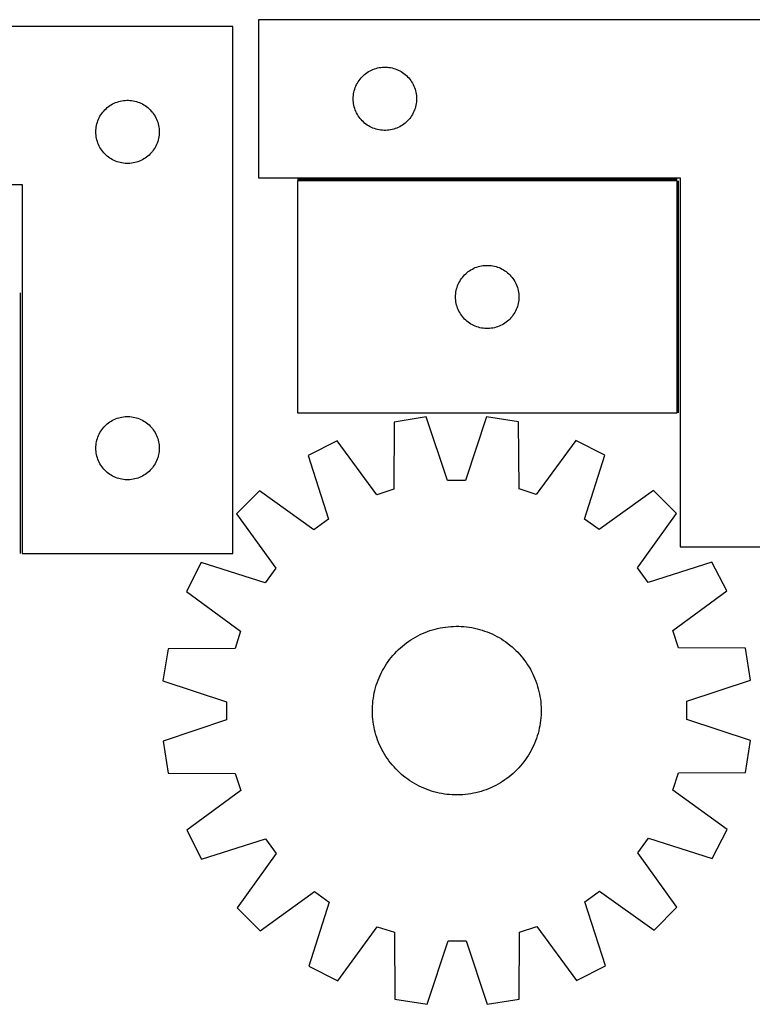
# Model space of a CAD drawing. Header units: millimetres. Extents: x 7 to 1489, y 7 to 474.
# Tile 4 of 5: x 830 to 1177, y 7 to 474. Entities that reach past the tile are written whole.
import ezdxf

# ---------------------------------------------------------------- set-up
doc = ezdxf.new("R2010")
doc.units = ezdxf.units.MM
doc.layers.add('COMMON', color=5, linetype='CONTINUOUS', true_color=0x0000ff)
doc.layers.add('CUT', color=7, linetype='CONTINUOUS', true_color=0x000000)

msp = doc.modelspace()

# ---------------------------------------------------------------- linework, layer by layer
at = {"layer": 'COMMON'}
for p, q in [((1141.385007, 398.28153), (961.385007, 398.28153)), ((1142.135008, 287.531529), (1142.135008, 397.531529)), ((830.108487, 220.82401), (830.108487, 344.468777))]:
    msp.add_line(p, q, dxfattribs=at)
at = {"layer": 'CUT'}
for p, q in [((1242.885008, 474.03153), (942.885008, 474.03153)), ((942.885008, 474.03153), (942.885008, 399.03153)), ((930.858487, 470.82401), (630.858487, 470.82401)), ((930.858487, 220.82401), (930.858487, 470.82401)), ((993.27611, 448.049736), (993.881794, 448.529118)), ((993.881794, 448.529118), (994.511352, 448.976685)), ((994.511352, 448.976685), (995.163116, 449.391249)), ((995.163116, 449.391249), (995.835357, 449.771712)), ((995.835357, 449.771712), (996.526292, 450.117064)), ((996.526292, 450.117064), (997.23409, 450.426389)), ((997.23409, 450.426389), (997.956872, 450.698868)), ((997.956872, 450.698868), (998.692723, 450.933778)), ((998.692723, 450.933778), (999.439692, 451.130495)), ((999.439692, 451.130495), (1000.195797, 451.288499)), ((1000.195797, 451.288499), (1000.959033, 451.40737)), ((1000.959033, 451.40737), (1001.727376, 451.486793)), ((1001.727376, 451.486793), (1002.498789, 451.526557)), ((1002.498789, 451.526557), (1003.271227, 451.526557)), ((1003.271227, 451.526557), (1004.04264, 451.486793)), ((1004.04264, 451.486793), (1004.810983, 451.40737)), ((1004.810983, 451.40737), (1005.574219, 451.288499)), ((1005.574219, 451.288499), (1006.330324, 451.130495)), ((1006.330324, 451.130495), (1007.077292, 450.933778)), ((1007.077292, 450.933778), (1007.813144, 450.698868)), ((1007.813144, 450.698868), (1008.535926, 450.426389)), ((1008.535926, 450.426389), (1009.243724, 450.117064)), ((1009.243724, 450.117064), (1009.934659, 449.771712)), ((1009.934659, 449.771712), (1010.6069, 449.391249)), ((1010.6069, 449.391249), (1011.258664, 448.976685)), ((1011.258664, 448.976685), (1011.888222, 448.529118)), ((1011.888222, 448.529118), (1012.493906, 448.049736)), ((989.467702, 443.237937), (989.830729, 443.919751)), ((989.830729, 443.919751), (990.228375, 444.581973)), ((990.228375, 444.581973), (990.659583, 445.222846)), ((990.659583, 445.222846), (991.123211, 445.840672)), ((991.123211, 445.840672), (991.618029, 446.433812)), ((991.618029, 446.433812), (992.142725, 447.000692)), ((992.142725, 447.000692), (992.695908, 447.53981)), ((992.695908, 447.53981), (993.27611, 448.049736)), ((1012.493906, 448.049736), (1013.074108, 447.53981)), ((1013.074108, 447.53981), (1013.627291, 447.000692)), ((1013.627291, 447.000692), (1014.151987, 446.433812)), ((1014.151987, 446.433812), (1014.646805, 445.840672)), ((1014.646805, 445.840672), (1015.110433, 445.222846)), ((1015.110433, 445.222846), (1015.541641, 444.581973)), ((1015.541641, 444.581973), (1015.939287, 443.919751)), ((1015.939287, 443.919751), (1016.302314, 443.237937)), ((988.06369, 438.839888), (988.202173, 439.599811)), ((988.202173, 439.599811), (988.379592, 440.351597)), ((988.379592, 440.351597), (988.595477, 441.093252)), ((988.595477, 441.093252), (988.849256, 441.822811)), ((988.849256, 441.822811), (989.140254, 442.538338)), ((989.140254, 442.538338), (989.467702, 443.237937)), ((1016.302314, 443.237937), (1016.629762, 442.538338)), ((1016.629762, 442.538338), (1016.92076, 441.822811)), ((1016.92076, 441.822811), (1017.174539, 441.093252)), ((1017.174539, 441.093252), (1017.390424, 440.351597)), ((1017.390424, 440.351597), (1017.567843, 439.599811)), ((1017.567843, 439.599811), (1017.706326, 438.839888)), ((873.808835, 434.064192), (874.499771, 434.409544)), ((874.499771, 434.409544), (875.207568, 434.71887)), ((875.207568, 434.71887), (875.930351, 434.991349)), ((875.930351, 434.991349), (876.666202, 435.226258)), ((876.666202, 435.226258), (877.41317, 435.422976)), ((877.41317, 435.422976), (878.169275, 435.580979)), ((878.169275, 435.580979), (878.932511, 435.69985)), ((878.932511, 435.69985), (879.700855, 435.779273)), ((879.700855, 435.779273), (880.472268, 435.819037)), ((880.472268, 435.819037), (881.244705, 435.819037)), ((881.244705, 435.819037), (882.016118, 435.779273)), ((882.016118, 435.779273), (882.784462, 435.69985)), ((882.784462, 435.69985), (883.547698, 435.580979)), ((883.547698, 435.580979), (884.303803, 435.422976)), ((884.303803, 435.422976), (885.050771, 435.226258)), ((885.050771, 435.226258), (885.786622, 434.991349)), ((885.786622, 434.991349), (886.509405, 434.71887)), ((886.509405, 434.71887), (887.217202, 434.409544)), ((887.217202, 434.409544), (887.908138, 434.064192)), ((987.885008, 436.53153), (987.904897, 437.303711)), ((987.904897, 435.759348), (987.885008, 436.53153)), ((987.904897, 437.303711), (987.96451, 438.073845)), ((987.96451, 434.989215), (987.904897, 435.759348)), ((987.96451, 438.073845), (988.06369, 438.839888)), ((988.06369, 434.223171), (987.96451, 434.989215)), ((1017.706326, 438.839888), (1017.805506, 438.073845)), ((1017.805506, 434.989215), (1017.706326, 434.223171)), ((1017.805506, 438.073845), (1017.865119, 437.303711)), ((1017.865119, 435.759348), (1017.805506, 434.989215)), ((1017.865119, 437.303711), (1017.885008, 436.53153)), ((1017.885008, 436.53153), (1017.865119, 435.759348)), ((868.633061, 429.515327), (869.096689, 430.133152)), ((869.096689, 430.133152), (869.591508, 430.726292)), ((869.591508, 430.726292), (870.116204, 431.293172)), ((870.116204, 431.293172), (870.669386, 431.832291)), ((870.669386, 431.832291), (871.249589, 432.342217)), ((871.249589, 432.342217), (871.855272, 432.821599)), ((871.855272, 432.821599), (872.484831, 433.269165)), ((872.484831, 433.269165), (873.136595, 433.68373)), ((873.136595, 433.68373), (873.808835, 434.064192)), ((887.908138, 434.064192), (888.580379, 433.68373)), ((888.580379, 433.68373), (889.232142, 433.269165)), ((889.232142, 433.269165), (889.861701, 432.821599)), ((889.861701, 432.821599), (890.467384, 432.342217)), ((890.467384, 432.342217), (891.047587, 431.832291)), ((891.047587, 431.832291), (891.600769, 431.293172)), ((891.600769, 431.293172), (892.125466, 430.726292)), ((892.125466, 430.726292), (892.620284, 430.133152)), ((892.620284, 430.133152), (893.083912, 429.515327)), ((988.202173, 433.463249), (988.06369, 434.223171)), ((988.379592, 432.711463), (988.202173, 433.463249)), ((988.595477, 431.969807), (988.379592, 432.711463)), ((988.849256, 431.240248), (988.595477, 431.969807)), ((989.140254, 430.524721), (988.849256, 431.240248)), ((989.467702, 429.825123), (989.140254, 430.524721)), ((989.830729, 429.143309), (989.467702, 429.825123)), ((1016.302314, 429.825123), (1015.939287, 429.143309)), ((1016.629762, 430.524721), (1016.302314, 429.825123)), ((1016.92076, 431.240248), (1016.629762, 430.524721)), ((1017.174539, 431.969807), (1016.92076, 431.240248)), ((1017.390424, 432.711463), (1017.174539, 431.969807)), ((1017.567843, 433.463249), (1017.390424, 432.711463)), ((1017.706326, 434.223171), (1017.567843, 433.463249)), ((866.353071, 424.644077), (866.568956, 425.385733)), ((866.568956, 425.385733), (866.822734, 426.115291)), ((866.822734, 426.115291), (867.113733, 426.830819)), ((867.113733, 426.830819), (867.44118, 427.530417)), ((867.44118, 427.530417), (867.804208, 428.212231)), ((867.804208, 428.212231), (868.201853, 428.874453)), ((868.201853, 428.874453), (868.633061, 429.515327)), ((893.083912, 429.515327), (893.51512, 428.874453)), ((893.51512, 428.874453), (893.912765, 428.212231)), ((893.912765, 428.212231), (894.275793, 427.530417)), ((894.275793, 427.530417), (894.60324, 426.830819)), ((894.60324, 426.830819), (894.894239, 426.115291)), ((894.894239, 426.115291), (895.148017, 425.385733)), ((895.148017, 425.385733), (895.363902, 424.644077)), ((990.228375, 428.481087), (989.830729, 429.143309)), ((990.659583, 427.840213), (990.228375, 428.481087)), ((991.123211, 427.222387), (990.659583, 427.840213)), ((991.618029, 426.629248), (991.123211, 427.222387)), ((992.142725, 426.062367), (991.618029, 426.629248)), ((992.695908, 425.523249), (992.142725, 426.062367)), ((993.27611, 425.013323), (992.695908, 425.523249)), ((993.881794, 424.533941), (993.27611, 425.013323)), ((1012.493906, 425.013323), (1011.888222, 424.533941)), ((1013.074108, 425.523249), (1012.493906, 425.013323)), ((1013.627291, 426.062367), (1013.074108, 425.523249)), ((1014.151987, 426.629248), (1013.627291, 426.062367)), ((1014.646805, 427.222387), (1014.151987, 426.629248)), ((1015.110433, 427.840213), (1014.646805, 427.222387)), ((1015.541641, 428.481087), (1015.110433, 427.840213)), ((1015.939287, 429.143309), (1015.541641, 428.481087)), ((865.858487, 420.82401), (865.878375, 421.596192)), ((865.878375, 420.051829), (865.858487, 420.82401)), ((865.878375, 421.596192), (865.937988, 422.366325)), ((865.937988, 422.366325), (866.037168, 423.132369)), ((866.037168, 423.132369), (866.175651, 423.892291)), ((866.175651, 423.892291), (866.353071, 424.644077)), ((895.363902, 424.644077), (895.541322, 423.892291)), ((895.541322, 423.892291), (895.679805, 423.132369)), ((895.679805, 423.132369), (895.778985, 422.366325)), ((895.778985, 422.366325), (895.838598, 421.596192)), ((895.838598, 421.596192), (895.858487, 420.82401)), ((895.858487, 420.82401), (895.838598, 420.051829)), ((994.511352, 424.086375), (993.881794, 424.533941)), ((995.163116, 423.67181), (994.511352, 424.086375)), ((995.835357, 423.291348), (995.163116, 423.67181)), ((996.526292, 422.945996), (995.835357, 423.291348)), ((997.23409, 422.63667), (996.526292, 422.945996)), ((997.956872, 422.364191), (997.23409, 422.63667)), ((998.692723, 422.129282), (997.956872, 422.364191)), ((999.439692, 421.932564), (998.692723, 422.129282)), ((1000.195797, 421.77456), (999.439692, 421.932564)), ((1000.959033, 421.65569), (1000.195797, 421.77456)), ((1001.727376, 421.576267), (1000.959033, 421.65569)), ((1002.498789, 421.536503), (1001.727376, 421.576267)), ((1003.271227, 421.536503), (1002.498789, 421.536503)), ((1004.04264, 421.576267), (1003.271227, 421.536503)), ((1004.810983, 421.65569), (1004.04264, 421.576267)), ((1005.574219, 421.77456), (1004.810983, 421.65569)), ((1006.330324, 421.932564), (1005.574219, 421.77456)), ((1007.077292, 422.129282), (1006.330324, 421.932564)), ((1007.813144, 422.364191), (1007.077292, 422.129282)), ((1008.535926, 422.63667), (1007.813144, 422.364191)), ((1009.243724, 422.945996), (1008.535926, 422.63667)), ((1009.934659, 423.291348), (1009.243724, 422.945996)), ((1010.6069, 423.67181), (1009.934659, 423.291348)), ((1011.258664, 424.086375), (1010.6069, 423.67181)), ((1011.888222, 424.533941), (1011.258664, 424.086375)), ((865.937988, 419.281695), (865.878375, 420.051829)), ((866.037168, 418.515652), (865.937988, 419.281695)), ((866.175651, 417.755729), (866.037168, 418.515652)), ((866.353071, 417.003943), (866.175651, 417.755729)), ((866.568956, 416.262288), (866.353071, 417.003943)), ((866.822734, 415.532729), (866.568956, 416.262288)), ((895.148017, 416.262288), (894.894239, 415.532729)), ((895.363902, 417.003943), (895.148017, 416.262288)), ((895.541322, 417.755729), (895.363902, 417.003943)), ((895.679805, 418.515652), (895.541322, 417.755729)), ((895.778985, 419.281695), (895.679805, 418.515652)), ((895.838598, 420.051829), (895.778985, 419.281695)), ((867.113733, 414.817202), (866.822734, 415.532729)), ((867.44118, 414.117603), (867.113733, 414.817202)), ((867.804208, 413.435789), (867.44118, 414.117603)), ((868.201853, 412.773567), (867.804208, 413.435789)), ((868.633061, 412.132694), (868.201853, 412.773567)), ((869.096689, 411.514868), (868.633061, 412.132694)), ((869.591508, 410.921728), (869.096689, 411.514868)), ((892.620284, 411.514868), (892.125466, 410.921728)), ((893.083912, 412.132694), (892.620284, 411.514868)), ((893.51512, 412.773567), (893.083912, 412.132694)), ((893.912765, 413.435789), (893.51512, 412.773567)), ((894.275793, 414.117603), (893.912765, 413.435789)), ((894.60324, 414.817202), (894.275793, 414.117603)), ((894.894239, 415.532729), (894.60324, 414.817202)), ((870.116204, 410.354848), (869.591508, 410.921728)), ((870.669386, 409.81573), (870.116204, 410.354848)), ((871.249589, 409.305803), (870.669386, 409.81573)), ((871.855272, 408.826422), (871.249589, 409.305803)), ((872.484831, 408.378855), (871.855272, 408.826422)), ((873.136595, 407.964291), (872.484831, 408.378855)), ((873.808835, 407.583828), (873.136595, 407.964291)), ((874.499771, 407.238476), (873.808835, 407.583828)), ((875.207568, 406.929151), (874.499771, 407.238476)), ((875.930351, 406.656672), (875.207568, 406.929151)), ((876.666202, 406.421762), (875.930351, 406.656672)), ((877.41317, 406.225045), (876.666202, 406.421762)), ((885.050771, 406.421762), (884.303803, 406.225045)), ((885.786622, 406.656672), (885.050771, 406.421762)), ((886.509405, 406.929151), (885.786622, 406.656672)), ((887.217202, 407.238476), (886.509405, 406.929151)), ((887.908138, 407.583828), (887.217202, 407.238476)), ((888.580379, 407.964291), (887.908138, 407.583828)), ((889.232142, 408.378855), (888.580379, 407.964291)), ((889.861701, 408.826422), (889.232142, 408.378855)), ((890.467384, 409.305803), (889.861701, 408.826422)), ((891.047587, 409.81573), (890.467384, 409.305803)), ((891.600769, 410.354848), (891.047587, 409.81573)), ((892.125466, 410.921728), (891.600769, 410.354848)), ((878.169275, 406.067041), (877.41317, 406.225045)), ((878.932511, 405.94817), (878.169275, 406.067041)), ((879.700855, 405.868747), (878.932511, 405.94817)), ((880.472268, 405.828983), (879.700855, 405.868747)), ((881.244705, 405.828983), (880.472268, 405.828983)), ((882.016118, 405.868747), (881.244705, 405.828983)), ((882.784462, 405.94817), (882.016118, 405.868747)), ((883.547698, 406.067041), (882.784462, 405.94817)), ((884.303803, 406.225045), (883.547698, 406.067041)), ((942.885008, 399.03153), (1142.885008, 399.03153)), ((1141.385007, 397.531529), (961.385007, 397.531529)), ((961.385007, 397.531529), (961.385007, 287.531529)), ((1141.385007, 287.531529), (1141.385007, 397.531529)), ((1142.885008, 399.03153), (1142.885008, 224.03153)), ((630.858487, 395.82401), (830.858487, 395.82401)), ((830.858487, 395.82401), (830.858487, 220.82401)), ((1042.381793, 354.529117), (1043.011351, 354.976684)), ((1043.011351, 354.976684), (1043.663115, 355.391248)), ((1043.663115, 355.391248), (1044.335356, 355.771711)), ((1044.335356, 355.771711), (1045.026291, 356.117063)), ((1045.026291, 356.117063), (1045.734089, 356.426388)), ((1045.734089, 356.426388), (1046.456871, 356.698867)), ((1046.456871, 356.698867), (1047.192722, 356.933777)), ((1047.192722, 356.933777), (1047.939691, 357.130494)), ((1047.939691, 357.130494), (1048.695796, 357.288498)), ((1048.695796, 357.288498), (1049.459032, 357.407369)), ((1049.459032, 357.407369), (1050.227375, 357.486792)), ((1050.227375, 357.486792), (1050.998788, 357.526556)), ((1050.998788, 357.526556), (1051.771226, 357.526556)), ((1051.771226, 357.526556), (1052.542639, 357.486792)), ((1052.542639, 357.486792), (1053.310982, 357.407369)), ((1053.310982, 357.407369), (1054.074218, 357.288498)), ((1054.074218, 357.288498), (1054.830323, 357.130494)), ((1054.830323, 357.130494), (1055.577291, 356.933777)), ((1055.577291, 356.933777), (1056.313143, 356.698867)), ((1056.313143, 356.698867), (1057.035925, 356.426388)), ((1057.035925, 356.426388), (1057.743723, 356.117063)), ((1057.743723, 356.117063), (1058.434658, 355.771711)), ((1058.434658, 355.771711), (1059.106899, 355.391248)), ((1059.106899, 355.391248), (1059.758663, 354.976684)), ((1059.758663, 354.976684), (1060.388221, 354.529117)), ((1038.330728, 349.91975), (1038.728374, 350.581972)), ((1038.728374, 350.581972), (1039.159582, 351.222845)), ((1039.159582, 351.222845), (1039.62321, 351.840671)), ((1039.62321, 351.840671), (1040.118028, 352.433811)), ((1040.118028, 352.433811), (1040.642724, 353.000691)), ((1040.642724, 353.000691), (1041.195907, 353.539809)), ((1041.195907, 353.539809), (1041.776109, 354.049735)), ((1041.776109, 354.049735), (1042.381793, 354.529117)), ((1060.388221, 354.529117), (1060.993905, 354.049735)), ((1060.993905, 354.049735), (1061.574107, 353.539809)), ((1061.574107, 353.539809), (1062.12729, 353.000691)), ((1062.12729, 353.000691), (1062.651986, 352.433811)), ((1062.651986, 352.433811), (1063.146804, 351.840671)), ((1063.146804, 351.840671), (1063.610432, 351.222845)), ((1063.610432, 351.222845), (1064.04164, 350.581972)), ((1064.04164, 350.581972), (1064.439286, 349.91975)), ((1036.563689, 344.839887), (1036.702172, 345.59981)), ((1036.702172, 345.59981), (1036.879591, 346.351596)), ((1036.879591, 346.351596), (1037.095476, 347.093251)), ((1037.095476, 347.093251), (1037.349255, 347.82281)), ((1037.349255, 347.82281), (1037.640253, 348.538337)), ((1037.640253, 348.538337), (1037.967701, 349.237936)), ((1037.967701, 349.237936), (1038.330728, 349.91975)), ((1064.439286, 349.91975), (1064.802313, 349.237936)), ((1064.802313, 349.237936), (1065.129761, 348.538337)), ((1065.129761, 348.538337), (1065.420759, 347.82281)), ((1065.420759, 347.82281), (1065.674538, 347.093251)), ((1065.674538, 347.093251), (1065.890423, 346.351596)), ((1065.890423, 346.351596), (1066.067842, 345.59981)), ((1066.067842, 345.59981), (1066.206325, 344.839887)), ((1036.385007, 342.531529), (1036.404896, 343.30371)), ((1036.404896, 341.759347), (1036.385007, 342.531529)), ((1036.404896, 343.30371), (1036.464509, 344.073844)), ((1036.464509, 340.989214), (1036.404896, 341.759347)), ((1036.464509, 344.073844), (1036.563689, 344.839887)), ((1036.563689, 340.22317), (1036.464509, 340.989214)), ((1066.206325, 344.839887), (1066.305505, 344.073844)), ((1066.305505, 340.989214), (1066.206325, 340.22317)), ((1066.305505, 344.073844), (1066.365118, 343.30371)), ((1066.365118, 341.759347), (1066.305505, 340.989214)), ((1066.365118, 343.30371), (1066.385007, 342.531529)), ((1066.385007, 342.531529), (1066.365118, 341.759347)), ((1036.702172, 339.463248), (1036.563689, 340.22317)), ((1036.879591, 338.711462), (1036.702172, 339.463248)), ((1037.095476, 337.969806), (1036.879591, 338.711462)), ((1037.349255, 337.240247), (1037.095476, 337.969806)), ((1037.640253, 336.52472), (1037.349255, 337.240247)), ((1037.967701, 335.825122), (1037.640253, 336.52472)), ((1065.129761, 336.52472), (1064.802313, 335.825122)), ((1065.420759, 337.240247), (1065.129761, 336.52472)), ((1065.674538, 337.969806), (1065.420759, 337.240247)), ((1065.890423, 338.711462), (1065.674538, 337.969806)), ((1066.067842, 339.463248), (1065.890423, 338.711462)), ((1066.206325, 340.22317), (1066.067842, 339.463248)), ((1038.330728, 335.143308), (1037.967701, 335.825122)), ((1038.728374, 334.481086), (1038.330728, 335.143308)), ((1039.159582, 333.840212), (1038.728374, 334.481086)), ((1039.62321, 333.222386), (1039.159582, 333.840212)), ((1040.118028, 332.629247), (1039.62321, 333.222386)), ((1040.642724, 332.062366), (1040.118028, 332.629247)), ((1041.195907, 331.523248), (1040.642724, 332.062366)), ((1062.12729, 332.062366), (1061.574107, 331.523248)), ((1062.651986, 332.629247), (1062.12729, 332.062366)), ((1063.146804, 333.222386), (1062.651986, 332.629247)), ((1063.610432, 333.840212), (1063.146804, 333.222386)), ((1064.04164, 334.481086), (1063.610432, 333.840212)), ((1064.439286, 335.143308), (1064.04164, 334.481086)), ((1064.802313, 335.825122), (1064.439286, 335.143308)), ((1041.776109, 331.013322), (1041.195907, 331.523248)), ((1042.381793, 330.53394), (1041.776109, 331.013322)), ((1043.011351, 330.086374), (1042.381793, 330.53394)), ((1043.663115, 329.671809), (1043.011351, 330.086374)), ((1044.335356, 329.291347), (1043.663115, 329.671809)), ((1045.026291, 328.945995), (1044.335356, 329.291347)), ((1045.734089, 328.636669), (1045.026291, 328.945995)), ((1046.456871, 328.36419), (1045.734089, 328.636669)), ((1047.192722, 328.129281), (1046.456871, 328.36419)), ((1047.939691, 327.932563), (1047.192722, 328.129281)), ((1048.695796, 327.774559), (1047.939691, 327.932563)), ((1049.459032, 327.655689), (1048.695796, 327.774559)), ((1050.227375, 327.576266), (1049.459032, 327.655689)), ((1050.998788, 327.536502), (1050.227375, 327.576266)), ((1051.771226, 327.536502), (1050.998788, 327.536502)), ((1052.542639, 327.576266), (1051.771226, 327.536502)), ((1053.310982, 327.655689), (1052.542639, 327.576266)), ((1054.074218, 327.774559), (1053.310982, 327.655689)), ((1054.830323, 327.932563), (1054.074218, 327.774559)), ((1055.577291, 328.129281), (1054.830323, 327.932563)), ((1056.313143, 328.36419), (1055.577291, 328.129281)), ((1057.035925, 328.636669), (1056.313143, 328.36419)), ((1057.743723, 328.945995), (1057.035925, 328.636669)), ((1058.434658, 329.291347), (1057.743723, 328.945995)), ((1059.106899, 329.671809), (1058.434658, 329.291347)), ((1059.758663, 330.086374), (1059.106899, 329.671809)), ((1060.388221, 330.53394), (1059.758663, 330.086374)), ((1060.993905, 331.013322), (1060.388221, 330.53394)), ((1061.574107, 331.523248), (1060.993905, 331.013322)), ((875.207568, 284.71887), (875.930351, 284.991349)), ((875.930351, 284.991349), (876.666202, 285.226258)), ((876.666202, 285.226258), (877.41317, 285.422976)), ((877.41317, 285.422976), (878.169275, 285.580979)), ((878.169275, 285.580979), (878.932511, 285.69985)), ((878.932511, 285.69985), (879.700855, 285.779273)), ((879.700855, 285.779273), (880.472268, 285.819037)), ((880.472268, 285.819037), (881.244705, 285.819037)), ((881.244705, 285.819037), (882.016118, 285.779273)), ((882.016118, 285.779273), (882.784462, 285.69985)), ((882.784462, 285.69985), (883.547698, 285.580979)), ((883.547698, 285.580979), (884.303803, 285.422976)), ((884.303803, 285.422976), (885.050771, 285.226258)), ((885.050771, 285.226258), (885.786622, 284.991349)), ((885.786622, 284.991349), (886.509405, 284.71887)), ((961.385007, 287.531529), (1141.385007, 287.531529)), ((1022.518802, 285.602903), (1007.325134, 283.177415)), ((1032.537919, 255.460043), (1022.518802, 285.602903)), ((1051.057629, 285.6378), (1041.112257, 255.470527)), ((1066.257183, 283.249475), (1051.057629, 285.6378)), ((869.096689, 280.133152), (869.591508, 280.726292)), ((869.591508, 280.726292), (870.116204, 281.293172)), ((870.116204, 281.293172), (870.669386, 281.832291)), ((870.669386, 281.832291), (871.249589, 282.342217)), ((871.249589, 282.342217), (871.855272, 282.821599)), ((871.855272, 282.821599), (872.484831, 283.269165)), ((872.484831, 283.269165), (873.136595, 283.68373)), ((873.136595, 283.68373), (873.808835, 284.064192)), ((873.808835, 284.064192), (874.499771, 284.409544)), ((874.499771, 284.409544), (875.207568, 284.71887)), ((886.509405, 284.71887), (887.217202, 284.409544)), ((887.217202, 284.409544), (887.908138, 284.064192)), ((887.908138, 284.064192), (888.580379, 283.68373)), ((888.580379, 283.68373), (889.232142, 283.269165)), ((889.232142, 283.269165), (889.861701, 282.821599)), ((889.861701, 282.821599), (890.467384, 282.342217)), ((890.467384, 282.342217), (891.047587, 281.832291)), ((891.047587, 281.832291), (891.600769, 281.293172)), ((891.600769, 281.293172), (892.125466, 280.726292)), ((892.125466, 280.726292), (892.620284, 280.133152)), ((1007.325134, 283.177415), (1007.188723, 251.413345)), ((1066.471273, 251.485834), (1066.257183, 283.249475)), ((866.568956, 275.385733), (866.822734, 276.115291)), ((866.822734, 276.115291), (867.113733, 276.830819)), ((867.113733, 276.830819), (867.44118, 277.530417)), ((867.44118, 277.530417), (867.804208, 278.212231)), ((867.804208, 278.212231), (868.201853, 278.874453)), ((868.201853, 278.874453), (868.633061, 279.515327)), ((868.633061, 279.515327), (869.096689, 280.133152)), ((892.620284, 280.133152), (893.083912, 279.515327)), ((893.083912, 279.515327), (893.51512, 278.874453)), ((893.51512, 278.874453), (893.912765, 278.212231)), ((893.912765, 278.212231), (894.275793, 277.530417)), ((894.275793, 277.530417), (894.60324, 276.830819)), ((894.60324, 276.830819), (894.894239, 276.115291)), ((894.894239, 276.115291), (895.148017, 275.385733)), ((865.858487, 270.82401), (865.878375, 271.596192)), ((865.878375, 271.596192), (865.937988, 272.366325)), ((865.937988, 272.366325), (866.037168, 273.132369)), ((866.037168, 273.132369), (866.175651, 273.892291)), ((866.175651, 273.892291), (866.353071, 274.644077)), ((866.353071, 274.644077), (866.568956, 275.385733)), ((895.148017, 275.385733), (895.363902, 274.644077)), ((895.363902, 274.644077), (895.541322, 273.892291)), ((895.541322, 273.892291), (895.679805, 273.132369)), ((895.679805, 273.132369), (895.778985, 272.366325)), ((895.778985, 272.366325), (895.838598, 271.596192)), ((895.838598, 271.596192), (895.858487, 270.82401)), ((980.193881, 274.325244), (966.493361, 267.323366)), ((999.037284, 248.753758), (980.193881, 274.325244)), ((1093.410003, 274.463681), (1074.629193, 248.846189)), ((1107.127605, 267.495329), (1093.410003, 274.463681)), ((865.878375, 270.051829), (865.858487, 270.82401)), ((865.937988, 269.281695), (865.878375, 270.051829)), ((866.037168, 268.515652), (865.937988, 269.281695)), ((866.175651, 267.755729), (866.037168, 268.515652)), ((866.353071, 267.003943), (866.175651, 267.755729)), ((866.568956, 266.262288), (866.353071, 267.003943)), ((866.822734, 265.532729), (866.568956, 266.262288)), ((895.148017, 266.262288), (894.894239, 265.532729)), ((895.363902, 267.003943), (895.148017, 266.262288)), ((895.541322, 267.755729), (895.363902, 267.003943)), ((895.679805, 268.515652), (895.541322, 267.755729)), ((895.778985, 269.281695), (895.679805, 268.515652)), ((895.838598, 270.051829), (895.778985, 269.281695)), ((895.858487, 270.82401), (895.838598, 270.051829)), ((966.493361, 267.323366), (976.179264, 237.071787)), ((1097.515712, 237.220153), (1107.127605, 267.495329)), ((867.113733, 264.817202), (866.822734, 265.532729)), ((867.44118, 264.117603), (867.113733, 264.817202)), ((867.804208, 263.435789), (867.44118, 264.117603)), ((868.201853, 262.773567), (867.804208, 263.435789)), ((868.633061, 262.132694), (868.201853, 262.773567)), ((869.096689, 261.514868), (868.633061, 262.132694)), ((869.591508, 260.921728), (869.096689, 261.514868)), ((892.620284, 261.514868), (892.125466, 260.921728)), ((893.083912, 262.132694), (892.620284, 261.514868)), ((893.51512, 262.773567), (893.083912, 262.132694)), ((893.912765, 263.435789), (893.51512, 262.773567)), ((894.275793, 264.117603), (893.912765, 263.435789)), ((894.60324, 264.817202), (894.275793, 264.117603)), ((894.894239, 265.532729), (894.60324, 264.817202)), ((870.116204, 260.354848), (869.591508, 260.921728)), ((870.669386, 259.81573), (870.116204, 260.354848)), ((871.249589, 259.305803), (870.669386, 259.81573)), ((871.855272, 258.826422), (871.249589, 259.305803)), ((872.484831, 258.378855), (871.855272, 258.826422)), ((873.136595, 257.964291), (872.484831, 258.378855)), ((873.808835, 257.583828), (873.136595, 257.964291)), ((874.499771, 257.238476), (873.808835, 257.583828)), ((875.207568, 256.929151), (874.499771, 257.238476)), ((875.930351, 256.656672), (875.207568, 256.929151)), ((886.509405, 256.929151), (885.786622, 256.656672)), ((887.217202, 257.238476), (886.509405, 256.929151)), ((887.908138, 257.583828), (887.217202, 257.238476)), ((888.580379, 257.964291), (887.908138, 257.583828)), ((889.232142, 258.378855), (888.580379, 257.964291)), ((889.861701, 258.826422), (889.232142, 258.378855)), ((890.467384, 259.305803), (889.861701, 258.826422)), ((891.047587, 259.81573), (890.467384, 259.305803)), ((891.600769, 260.354848), (891.047587, 259.81573)), ((892.125466, 260.921728), (891.600769, 260.354848)), ((876.666202, 256.421762), (875.930351, 256.656672)), ((877.41317, 256.225045), (876.666202, 256.421762)), ((878.169275, 256.067041), (877.41317, 256.225045)), ((878.932511, 255.94817), (878.169275, 256.067041)), ((879.700855, 255.868747), (878.932511, 255.94817)), ((880.472268, 255.828983), (879.700855, 255.868747)), ((881.244705, 255.828983), (880.472268, 255.828983)), ((882.016118, 255.868747), (881.244705, 255.828983)), ((882.784462, 255.94817), (882.016118, 255.868747)), ((883.547698, 256.067041), (882.784462, 255.94817)), ((884.303803, 256.225045), (883.547698, 256.067041)), ((885.050771, 256.421762), (884.303803, 256.225045)), ((885.786622, 256.656672), (885.050771, 256.421762)), ((1041.112257, 255.470527), (1032.537919, 255.460043)), ((943.425477, 250.520433), (932.559208, 239.627557)), ((969.248642, 232.023435), (943.425477, 250.520433)), ((1007.188723, 251.413345), (999.037284, 248.753758)), ((1074.629193, 248.846189), (1066.471273, 251.485834)), ((1130.236512, 250.748859), (1104.45866, 232.188766)), ((1141.129388, 239.88259), (1130.236512, 250.748859)), ((932.559208, 239.627557), (951.119301, 213.849704)), ((1122.632391, 214.059425), (1141.129388, 239.88259)), ((976.179264, 237.071787), (969.248642, 232.023435)), ((1104.45866, 232.188766), (1097.515712, 237.220153)), ((830.858487, 220.82401), (930.858487, 220.82401)), ((1142.885008, 224.03153), (1242.885008, 224.03153)), ((915.812739, 216.51865), (908.844386, 202.801048)), ((946.087914, 206.906757), (915.812739, 216.51865)), ((1157.932321, 216.814706), (1127.680742, 207.128803)), ((1164.934199, 203.114186), (1157.932321, 216.814706)), ((951.119301, 213.849704), (946.087914, 206.906757)), ((1127.680742, 207.128803), (1122.632391, 214.059425)), ((908.844386, 202.801048), (934.461878, 184.020237)), ((1139.362713, 184.270783), (1164.934199, 203.114186)), ((934.461878, 184.020237), (931.822234, 175.862318)), ((1018.476146, 181.823521), (1019.59953, 182.386562)), ((1019.59953, 182.386562), (1020.740045, 182.914038)), ((1020.740045, 182.914038), (1021.896566, 183.40543)), ((1021.896566, 183.40543), (1023.067952, 183.860252)), ((1023.067952, 183.860252), (1024.253045, 184.278056)), ((1024.253045, 184.278056), (1025.450678, 184.658429)), ((1025.450678, 184.658429), (1026.659667, 185.000996)), ((1026.659667, 185.000996), (1027.87882, 185.305418)), ((1027.87882, 185.305418), (1029.106933, 185.571396)), ((1029.106933, 185.571396), (1030.342795, 185.798666)), ((1030.342795, 185.798666), (1031.585186, 185.987005)), ((1031.585186, 185.987005), (1032.83288, 186.136227)), ((1032.83288, 186.136227), (1034.084645, 186.246184)), ((1034.084645, 186.246184), (1035.339247, 186.316767)), ((1035.339247, 186.316767), (1036.595446, 186.347908)), ((1036.595446, 186.347908), (1037.852004, 186.339576)), ((1037.852004, 186.339576), (1039.10768, 186.291778)), ((1039.10768, 186.291778), (1040.361235, 186.204561)), ((1040.361235, 186.204561), (1041.611432, 186.078013)), ((1041.611432, 186.078013), (1042.857037, 185.912258)), ((1042.857037, 185.912258), (1044.096821, 185.707459)), ((1044.096821, 185.707459), (1045.32956, 185.463818)), ((1045.32956, 185.463818), (1046.554038, 185.181577)), ((1046.554038, 185.181577), (1047.769047, 184.861013)), ((1047.769047, 184.861013), (1048.973386, 184.502443)), ((1048.973386, 184.502443), (1050.165869, 184.10622)), ((1050.165869, 184.10622), (1051.345317, 183.672736)), ((1051.345317, 183.672736), (1052.510568, 183.202419)), ((1052.510568, 183.202419), (1053.66047, 182.695733)), ((1053.66047, 182.695733), (1054.79389, 182.153177)), ((1054.79389, 182.153177), (1055.909708, 181.575287)), ((1142.0223, 176.119344), (1139.362713, 184.270783)), ((1011.182856, 176.93739), (1012.156361, 177.731929)), ((1012.156361, 177.731929), (1013.154344, 178.495498)), ((1013.154344, 178.495498), (1014.175818, 179.227343)), ((1014.175818, 179.227343), (1015.219776, 179.926742)), ((1015.219776, 179.926742), (1016.285188, 180.593004)), ((1016.285188, 180.593004), (1017.371002, 181.225471)), ((1017.371002, 181.225471), (1018.476146, 181.823521)), ((1055.909708, 181.575287), (1057.006824, 180.962634)), ((1057.006824, 180.962634), (1058.084154, 180.315822)), ((1058.084154, 180.315822), (1059.140636, 179.635489)), ((1059.140636, 179.635489), (1060.175227, 178.922307)), ((1060.175227, 178.922307), (1061.186906, 178.176979)), ((1061.186906, 178.176979), (1062.174674, 177.400242)), ((900.058592, 175.648228), (897.670267, 160.448673)), ((931.822234, 175.862318), (900.058592, 175.648228)), ((1006.715205, 172.528602), (1007.552432, 173.465649)), ((1007.552432, 173.465649), (1008.418679, 174.375936)), ((1008.418679, 174.375936), (1009.313092, 175.258565)), ((1009.313092, 175.258565), (1010.234787, 176.112664)), ((1010.234787, 176.112664), (1011.182856, 176.93739)), ((1062.174674, 177.400242), (1063.137557, 176.592862)), ((1063.137557, 176.592862), (1064.074605, 175.755635)), ((1064.074605, 175.755635), (1064.984892, 174.889388)), ((1064.984892, 174.889388), (1065.86752, 173.994975)), ((1065.86752, 173.994975), (1066.721619, 173.07328)), ((1066.721619, 173.07328), (1067.546345, 172.125212)), ((1173.78637, 175.982933), (1142.0223, 176.119344)), ((1176.211859, 160.789265), (1173.78637, 175.982933)), ((1002.992245, 167.475199), (1003.672578, 168.531681)), ((1003.672578, 168.531681), (1004.38576, 169.566272)), ((1004.38576, 169.566272), (1005.131088, 170.577951)), ((1005.131088, 170.577951), (1005.907825, 171.565719)), ((1005.907825, 171.565719), (1006.715205, 172.528602)), ((1067.546345, 172.125212), (1068.340885, 171.151706)), ((1068.340885, 171.151706), (1069.104454, 170.153723)), ((1069.104454, 170.153723), (1069.836299, 169.132249)), ((1069.836299, 169.132249), (1070.535697, 168.088291)), ((1000.612334, 163.051515), (1001.15489, 164.184935)), ((1001.15489, 164.184935), (1001.73278, 165.300753)), ((1001.73278, 165.300753), (1002.345433, 166.397869)), ((1002.345433, 166.397869), (1002.992245, 167.475199)), ((1070.535697, 168.088291), (1071.201959, 167.022879)), ((1071.201959, 167.022879), (1071.834427, 165.937065)), ((1071.834427, 165.937065), (1072.432476, 164.831921)), ((1072.432476, 164.831921), (1072.995517, 163.708537)), ((1072.995517, 163.708537), (1073.522993, 162.568022)), ((897.670267, 160.448673), (927.83754, 150.503301)), ((998.805624, 158.364431), (999.201847, 159.556914)), ((999.201847, 159.556914), (999.635331, 160.736362)), ((999.635331, 160.736362), (1000.105648, 161.901613)), ((1000.105648, 161.901613), (1000.612334, 163.051515)), ((1073.522993, 162.568022), (1074.014385, 161.411501)), ((1074.014385, 161.411501), (1074.469208, 160.240115)), ((1074.469208, 160.240115), (1074.887011, 159.055022)), ((1074.887011, 159.055022), (1075.267384, 157.857389)), ((1146.068998, 150.770148), (1176.211859, 160.789265)), ((997.600608, 153.487866), (997.844249, 154.720605)), ((997.844249, 154.720605), (998.12649, 155.945083)), ((998.12649, 155.945083), (998.447054, 157.160091)), ((998.447054, 157.160091), (998.805624, 158.364431)), ((1075.267384, 157.857389), (1075.609951, 156.6484)), ((1075.609951, 156.6484), (1075.914373, 155.429247)), ((1075.914373, 155.429247), (1076.180351, 154.201134)), ((1076.180351, 154.201134), (1076.407621, 152.965272)), ((927.83754, 150.503301), (927.848024, 141.928964)), ((997.016289, 148.498725), (997.103506, 149.75228)), ((997.103506, 149.75228), (997.230054, 151.002477)), ((997.230054, 151.002477), (997.395809, 152.248082)), ((997.395809, 152.248082), (997.600608, 153.487866)), ((1076.407621, 152.965272), (1076.59596, 151.722881)), ((1076.59596, 151.722881), (1076.745182, 150.475187)), ((1076.745182, 150.475187), (1076.855139, 149.223422)), ((1146.079483, 142.19581), (1146.068998, 150.770148)), ((996.960159, 145.986491), (996.968492, 147.243049)), ((996.9913, 144.730291), (996.960159, 145.986491)), ((996.968492, 147.243049), (997.016289, 148.498725)), ((1076.855139, 149.223422), (1076.925723, 147.96882)), ((1076.948531, 145.456063), (1076.900733, 144.200387)), ((1076.925723, 147.96882), (1076.956863, 146.712621)), ((1076.956863, 146.712621), (1076.948531, 145.456063)), ((927.848024, 141.928964), (897.705164, 131.909847)), ((997.061884, 143.47569), (996.9913, 144.730291)), ((997.17184, 142.223925), (997.061884, 143.47569)), ((997.321062, 140.976231), (997.17184, 142.223925)), ((997.509401, 139.73384), (997.321062, 140.976231)), ((1076.521213, 140.45103), (1076.316414, 139.211246)), ((1076.686969, 141.696635), (1076.521213, 140.45103)), ((1076.813517, 142.946832), (1076.686969, 141.696635)), ((1076.900733, 144.200387), (1076.813517, 142.946832)), ((1176.246755, 132.250438), (1146.079483, 142.19581)), ((997.736671, 138.497978), (997.509401, 139.73384)), ((998.002649, 137.269865), (997.736671, 138.497978)), ((998.307071, 136.050712), (998.002649, 137.269865)), ((998.649638, 134.841722), (998.307071, 136.050712)), ((1075.469968, 135.53902), (1075.111398, 134.334681)), ((1075.790532, 136.754029), (1075.469968, 135.53902)), ((1076.072774, 137.978507), (1075.790532, 136.754029)), ((1076.316414, 139.211246), (1076.072774, 137.978507)), ((897.705164, 131.909847), (900.130652, 116.716179)), ((999.030011, 133.64409), (998.649638, 134.841722)), ((999.447815, 132.458996), (999.030011, 133.64409)), ((999.902637, 131.287611), (999.447815, 132.458996)), ((1000.394029, 130.13109), (999.902637, 131.287611)), ((1073.811374, 130.797499), (1073.304688, 129.647597)), ((1074.281692, 131.96275), (1073.811374, 130.797499)), ((1074.715175, 133.142198), (1074.281692, 131.96275)), ((1075.111398, 134.334681), (1074.715175, 133.142198)), ((1173.85843, 117.050884), (1176.246755, 132.250438)), ((1000.921506, 128.990575), (1000.394029, 130.13109)), ((1001.484546, 127.867191), (1000.921506, 128.990575)), ((1002.082596, 126.762046), (1001.484546, 127.867191)), ((1002.715063, 125.676233), (1002.082596, 126.762046)), ((1071.571589, 126.301243), (1070.924777, 125.223913)), ((1072.184242, 127.398359), (1071.571589, 126.301243)), ((1072.762132, 128.514177), (1072.184242, 127.398359)), ((1073.304688, 129.647597), (1072.762132, 128.514177)), ((1003.381325, 124.610821), (1002.715063, 125.676233)), ((1004.080724, 123.566863), (1003.381325, 124.610821)), ((1004.812569, 122.545389), (1004.080724, 123.566863)), ((1005.576138, 121.547406), (1004.812569, 122.545389)), ((1006.370677, 120.5739), (1005.576138, 121.547406)), ((1068.785935, 122.121161), (1068.009198, 121.133393)), ((1069.531262, 123.13284), (1068.785935, 122.121161)), ((1070.244444, 124.167431), (1069.531262, 123.13284)), ((1070.924777, 125.223913), (1070.244444, 124.167431)), ((1007.195404, 119.625832), (1006.370677, 120.5739)), ((1008.049502, 118.704137), (1007.195404, 119.625832)), ((1008.932131, 117.809724), (1008.049502, 118.704137)), ((1009.842418, 116.943477), (1008.932131, 117.809724)), ((1010.779465, 116.10625), (1009.842418, 116.943477)), ((1064.60393, 117.440547), (1063.682235, 116.586448)), ((1065.498343, 118.323175), (1064.60393, 117.440547)), ((1066.36459, 119.233463), (1065.498343, 118.323175)), ((1067.201817, 120.17051), (1066.36459, 119.233463)), ((1068.009198, 121.133393), (1067.201817, 120.17051)), ((1139.455144, 108.678874), (1142.094789, 116.836794)), ((1142.094789, 116.836794), (1173.85843, 117.050884)), ((900.130652, 116.716179), (931.894722, 116.579768)), ((931.894722, 116.579768), (934.55431, 108.428329)), ((1011.742348, 115.298869), (1010.779465, 116.10625)), ((1012.730117, 114.522132), (1011.742348, 115.298869)), ((1013.741795, 113.776805), (1012.730117, 114.522132)), ((1014.776386, 113.063623), (1013.741795, 113.776805)), ((1015.832868, 112.38329), (1014.776386, 113.063623)), ((1016.910199, 111.736478), (1015.832868, 112.38329)), ((1057.631834, 112.106108), (1056.546021, 111.47364)), ((1058.697246, 112.77237), (1057.631834, 112.106108)), ((1059.741204, 113.471768), (1058.697246, 112.77237)), ((1060.762678, 114.203613), (1059.741204, 113.471768)), ((1061.760661, 114.967182), (1060.762678, 114.203613)), ((1062.734167, 115.761722), (1061.760661, 114.967182)), ((1063.682235, 116.586448), (1062.734167, 115.761722)), ((934.55431, 108.428329), (908.982823, 89.584926)), ((1018.007314, 111.123825), (1016.910199, 111.736478)), ((1019.123132, 110.545935), (1018.007314, 111.123825)), ((1020.256552, 110.003379), (1019.123132, 110.545935)), ((1021.406454, 109.496693), (1020.256552, 110.003379)), ((1022.571705, 109.026375), (1021.406454, 109.496693)), ((1023.751153, 108.592892), (1022.571705, 109.026375)), ((1024.943636, 108.196669), (1023.751153, 108.592892)), ((1026.147976, 107.838099), (1024.943636, 108.196669)), ((1027.362984, 107.517535), (1026.147976, 107.838099)), ((1028.587462, 107.235293), (1027.362984, 107.517535)), ((1047.257355, 107.698116), (1046.038203, 107.393694)), ((1048.466345, 108.040683), (1047.257355, 107.698116)), ((1049.663977, 108.421056), (1048.466345, 108.040683)), ((1050.849071, 108.838859), (1049.663977, 108.421056)), ((1052.020456, 109.293682), (1050.849071, 108.838859)), ((1053.176977, 109.785074), (1052.020456, 109.293682)), ((1054.317492, 110.31255), (1053.176977, 109.785074)), ((1055.440876, 110.875591), (1054.317492, 110.31255)), ((1056.546021, 111.47364), (1055.440876, 110.875591)), ((1165.072636, 89.898064), (1139.455144, 108.678874)), ((1029.820201, 106.991653), (1028.587462, 107.235293)), ((1031.059985, 106.786854), (1029.820201, 106.991653)), ((1032.30559, 106.621098), (1031.059985, 106.786854)), ((1033.555787, 106.49455), (1032.30559, 106.621098)), ((1034.809342, 106.407334), (1033.555787, 106.49455)), ((1036.065018, 106.359536), (1034.809342, 106.407334)), ((1037.321576, 106.351204), (1036.065018, 106.359536)), ((1038.577776, 106.382345), (1037.321576, 106.351204)), ((1039.832377, 106.452928), (1038.577776, 106.382345)), ((1041.084142, 106.562885), (1039.832377, 106.452928)), ((1042.331836, 106.712107), (1041.084142, 106.562885)), ((1043.574227, 106.900446), (1042.331836, 106.712107)), ((1044.810089, 107.127716), (1043.574227, 106.900446)), ((1046.038203, 107.393694), (1044.810089, 107.127716)), ((908.982823, 89.584926), (915.984701, 75.884406)), ((1158.104284, 76.180462), (1165.072636, 89.898064)), ((915.984701, 75.884406), (946.23628, 85.570309)), ((946.23628, 85.570309), (951.284632, 78.639687)), ((1122.797721, 78.849407), (1127.829108, 85.792355)), ((1127.829108, 85.792355), (1158.104284, 76.180462)), ((951.284632, 78.639687), (932.787634, 52.816522)), ((1141.357814, 53.071555), (1122.797721, 78.849407)), ((943.68051, 41.950253), (969.458363, 60.510346)), ((969.458363, 60.510346), (976.40131, 55.478959)), ((1097.737758, 55.627325), (1104.66838, 60.675676)), ((1104.66838, 60.675676), (1130.491545, 42.178679)), ((932.787634, 52.816522), (943.68051, 41.950253)), ((976.40131, 55.478959), (966.789417, 25.203783)), ((1107.423661, 25.375746), (1097.737758, 55.627325)), ((1130.491545, 42.178679), (1141.357814, 53.071555)), ((980.507019, 18.235431), (999.28783, 43.852923)), ((999.28783, 43.852923), (1007.445749, 41.213278)), ((1066.728299, 41.285767), (1074.879739, 43.945354)), ((1074.879739, 43.945354), (1093.723141, 18.373868)), ((1007.445749, 41.213278), (1007.659839, 9.449637)), ((1066.591888, 9.521697), (1066.728299, 41.285767)), ((1022.859394, 7.061312), (1032.804766, 37.228584)), ((1032.804766, 37.228584), (1041.379103, 37.239069)), ((1041.379103, 37.239069), (1051.39822, 7.096208)), ((966.789417, 25.203783), (980.507019, 18.235431)), ((1093.723141, 18.373868), (1107.423661, 25.375746)), ((1007.659839, 9.449637), (1022.859394, 7.061312)), ((1051.39822, 7.096208), (1066.591888, 9.521697))]:
    msp.add_line(p, q, dxfattribs=at)

doc.saveas('drawing.dxf')
